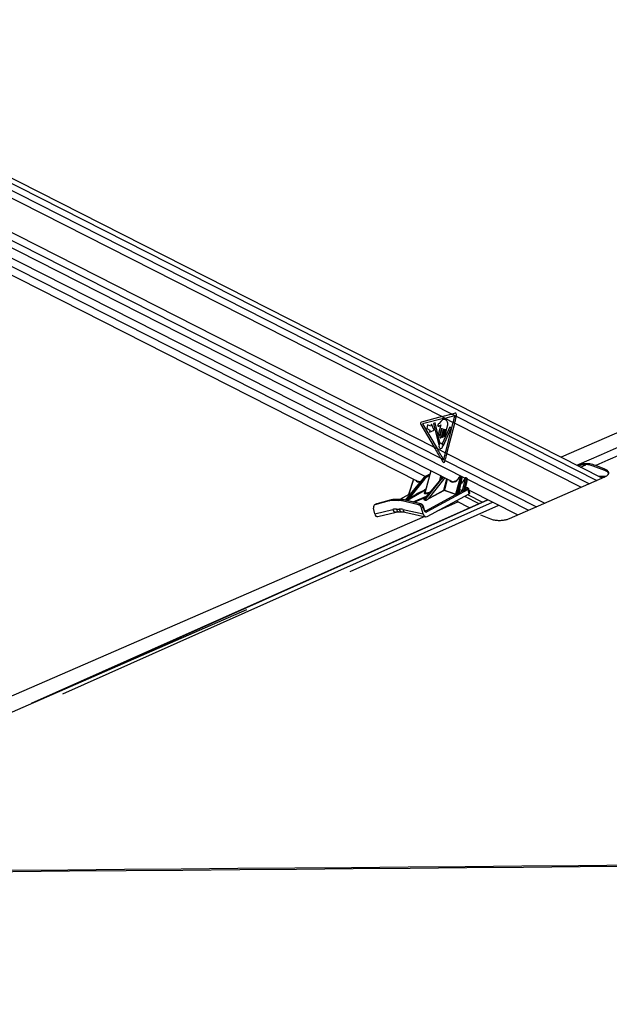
# Model space of a CAD drawing. Header units: millimetres. Extents: x 59675 to 443956, y 27057 to 412240.
# Tile 9 of 67: x 109441 to 131687, y 146581 to 183741. Entities that reach past the tile are written whole.
import ezdxf

# ---------------------------------------------------------------- set-up
doc = ezdxf.new("R2010")
doc.units = ezdxf.units.MM
doc.header["$LTSCALE"] = 50
doc.layers.add('COMPONENT_GEOMETRY', color=7, linetype='Continuous')
doc.styles.add('SLDTEXTSTYLE0', font='TXT', dxfattribs={"width": 0.75})
doc.dimstyles.new('SLDDIMSTYLE2', dxfattribs={"dimtxt": 2500, "dimasz": 165.1, "dimexe": 0, "dimexo": 0.0625, "dimgap": 625, "dimtad": 0, "dimtih": 1, "dimtoh": 1, "dimdec": 0, "dimrnd": 1e-09, "dimzin": 12, "dimdsep": 46, "dimtxsty": 'SLDTEXTSTYLE0', "dimsah": 1, "dimcen": 0.09, "dimadec": 0, "dimazin": 3, "dimtfac": 1, "dimtdec": 0, "dimtofl": 0, "dimtmove": 0, "dimatfit": 3, "dimfxl": 1, "dimfrac": 2, "dimtolj": 1, "dimtzin": 12, "dimarcsym": 0})

# ---------------------------------------------------------------- blocks, each defined once
blk = doc.blocks.new('_D_5')
at = {"layer": 'COMPONENT_GEOMETRY', "color": 7}
for p, q in [((239590, 151446), (257678, 151446)), ((257519, 151446), (257519, 99886)), ((252518, 99378), (251756, 99378)), ((251756, 99378), (251756, 95410)), ((262521, 99378), (263283, 99378)), ((263283, 99378), (263283, 95410)), ((251756, 95410), (252518, 95410)), ((263283, 95410), (262521, 95410)), ((257519, 40110), (257519, 91669)), ((98713, 40110), (257678, 40110))]:
    blk.add_line(p, q, dxfattribs=at)
for points in [[(257519, 151446), (257494, 151281), (257545, 151281)], [(257519, 40110), (257545, 40275), (257494, 40275)]]:
    blk.add_solid(points, dxfattribs=at)
at = {"layer": 'COMPONENT_GEOMETRY', "color": 7, "char_height": 2500, "attachment_point": 1, "style": 'SLDTEXTSTYLE0'}
for s, insert in [('7\'3.67"', (252518, 98632)), ('2227', (253825, 94892))]:
    blk.add_mtext(s, dxfattribs=dict(at, insert=insert))

msp = doc.modelspace()

# ---------------------------------------------------------------- linework, layer by layer
at = {"color": 7, "linetype": 'Continuous', "lineweight": 25}
for p, q in [((131417.06, 166439.4), (97339.58, 183740.9)), ((96325.1, 181248.53), (125777.06, 166295.46)), ((102979.32, 180130.67), (125377.08, 168759.09)), ((98962.31, 179264.74), (124481.16, 166308.55)), ((102822.68, 178913.28), (125081.73, 167612.13)), ((125377.08, 168759.09), (124601.44, 168557.19)), ((125377.08, 168759.09), (125484.52, 168704.54)), ((125869.14, 168890.06), (125756.2, 168859.57)), ((125756.2, 168859.57), (125913.96, 168779.47)), ((125913.96, 168779.47), (125920.04, 168809.63)), ((124576.36, 168458.05), (125081.73, 167612.13)), ((125484.52, 168704.54), (124636.15, 168483.71)), ((124636.15, 168483.71), (125189.56, 167557.38)), ((124832.87, 168456.15), (124797.25, 168315.82)), ((124954.7, 168394.29), (124832.87, 168456.15)), ((124974.41, 168471.91), (124954.7, 168394.29)), ((125077.35, 168252.82), (124974.41, 168471.91)), ((125121.35, 168527.53), (125058.63, 168496.66)), ((125058.63, 168496.66), (125247.4, 167729.61)), ((125297.72, 167779.99), (125121.35, 168527.53)), ((125330.5, 168449.73), (125246.36, 168117.86)), ((125334.49, 168576.57), (125265.83, 168500.32)), ((125663.84, 168371.76), (125388.09, 167761.2)), ((125484.52, 168704.54), (125800.18, 168544.28)), ((125494.16, 168048.88), (125587.45, 168416.42)), ((125508.54, 167395.43), (125800.18, 168544.28)), ((125562.55, 167368.01), (125854.19, 168516.85)), ((125721.52, 168319.67), (125663.84, 168371.76)), ((125800.18, 168544.28), (125854.19, 168516.85)), ((124797.25, 168315.82), (124919.08, 168253.97)), ((124919.08, 168253.97), (124899.38, 168176.35)), ((124899.38, 168176.35), (125077.35, 168252.82)), ((125370.37, 168321.39), (125292.55, 168014.85)), ((125303.32, 168088.95), (125363.25, 168325.01)), ((125349.5, 167985.93), (125427.32, 168292.48)), ((125434.44, 168288.86), (125368.13, 168027.62)), ((125417.96, 168002.32), (125489.39, 168283.7)), ((125430.14, 167674.51), (125721.52, 168319.67)), ((125496.51, 168280.08), (125444.25, 168074.22)), ((125081.73, 167612.13), (125189.56, 167557.38)), ((125189.56, 167557.38), (125508.54, 167395.43)), ((125508.54, 167395.43), (125562.55, 167368.01)), ((125329.06, 167186.6), (125403.34, 167055.13)), ((125329.06, 167186.6), (125488.99, 167105.4)), ((125479.33, 167073.85), (125488.99, 167105.4)), ((130534.98, 166896.16), (130525.12, 166892.25)), ((131518.29, 166724.39), (131083.57, 166895.82)), ((131517.93, 166778.28), (131175.03, 166913.54)), ((124956.19, 166712.23), (124740.55, 165922.54)), ((124922.01, 166587.06), (124768.22, 166510.1)), ((124778.82, 166512.52), (124798.13, 166512.52)), ((125289.2, 166355.68), (125328.53, 166523.18)), ((125384.65, 166458.74), (125356.71, 166508.88)), ((125900.52, 165828.35), (126066.39, 166477.51)), ((126060.72, 166488.72), (126045.17, 166488.72)), ((126077.14, 166504.46), (126061.58, 166504.46)), ((126117.53, 166487.73), (126091.11, 166501.14)), ((127915.07, 164911.62), (131519.87, 166484.26)), ((131542.9, 166498.5), (131300.68, 166498.5)), ((131518.29, 166724.39), (131517.93, 166778.28)), ((124648.14, 166412.2), (123986.03, 165612.78)), ((124663.42, 166418), (123996.09, 165612.28)), ((124064.02, 165635.58), (124684.69, 166418)), ((124296.13, 166402.5), (124116.19, 165819.51)), ((124713.7, 166400.21), (124153.15, 165693.58)), ((124684.69, 166418), (124663.42, 166418)), ((125346.09, 166418), (124697.45, 165635.58)), ((125338.46, 166415.11), (124704.16, 165649.99)), ((124727.59, 165612.28), (125367.37, 166418)), ((125425.34, 166382.46), (124853.86, 165662.76)), ((125367.37, 166418), (125346.09, 166418)), ((126100.68, 166469.07), (125935.08, 165820.94)), ((126009.48, 165865.81), (126127.64, 166455.38)), ((126022.97, 165894.31), (126134.27, 166449.65)), ((126127.64, 166455.38), (126100.68, 166469.07)), ((126150.18, 165968.3), (126266.25, 166422.56)), ((126300.54, 166414.11), (126187.4, 165971.32)), ((126246.12, 166005.72), (126325.43, 166401.48)), ((126260.58, 166433.77), (126253.58, 166433.77)), ((126258.78, 166030.05), (126332.07, 166395.74)), ((126277, 166449.51), (126269.99, 166449.51)), ((126315.33, 166433.82), (126290.97, 166446.19)), ((126325.43, 166401.48), (126300.54, 166414.11)), ((124117.76, 165819.59), (123779.43, 165636.82)), ((124153.15, 165693.58), (124348.6, 165799.23)), ((124361.94, 165788.26), (124166.49, 165682.62)), ((124758.63, 165209.17), (125892.86, 165821.86)), ((126356.59, 166006.36), (124799.66, 165165.33)), ((124811.67, 164992.55), (126400.79, 165850.96)), ((124853.86, 165662.76), (125447.24, 165983.3)), ((125457.5, 165972.34), (124864.12, 165651.8)), ((125892.86, 165821.86), (125457.5, 165972.34)), ((125464.14, 165979.21), (125899.5, 165828.73)), ((126031.55, 165896.79), (126148.86, 165960.15)), ((126270.66, 166025.94), (126315.57, 166050.21)), ((126327.95, 166079.29), (126271.18, 166091.9)), ((126342.17, 165819.3), (126900.22, 165535.97)), ((126400.79, 165850.96), (126356.59, 166006.36)), ((126425.08, 165882.52), (126382.09, 166033.66)), ((126397.18, 165980.62), (128231.13, 165049.5)), ((127098.51, 165624.55), (109879.3, 157932.8)), ((122899.66, 165465.7), (122833.07, 165432.4)), ((123387, 165583.99), (122845.58, 165437.16)), ((122912.17, 165470.47), (122845.58, 165437.16)), ((122917.27, 165472.41), (122902.69, 165465.95)), ((123453.67, 165617.31), (122912.17, 165470.47)), ((122912.17, 165470.47), (122917.27, 165472.41)), ((123458.77, 165619.26), (122917.27, 165472.41)), ((123387, 165583.99), (123453.67, 165617.31)), ((123453.67, 165617.31), (123458.77, 165619.26)), ((123581.82, 165633.97), (123515.15, 165600.64)), ((123735.22, 165600.64), (123515.15, 165600.64)), ((123801.88, 165633.97), (123581.82, 165633.97)), ((123813.67, 165636.82), (123593.6, 165636.82)), ((123735.22, 165600.64), (123801.88, 165633.97)), ((123938.35, 165617.31), (123871.68, 165583.99)), ((124486.5, 165437.16), (123871.68, 165583.99)), ((124553.25, 165470.47), (123938.35, 165617.31)), ((124569.83, 165472.78), (123954.93, 165619.64)), ((124062.85, 165633.5), (123994.92, 165610.21)), ((123996.09, 165612.28), (124064.02, 165635.58)), ((124486.5, 165437.16), (124553.25, 165470.47)), ((124723.35, 165610.21), (124693.22, 165633.5)), ((124697.45, 165635.58), (124727.59, 165612.28)), ((125990.1, 165542.45), (125170.06, 165186.15)), ((125907.39, 165584.44), (126422.85, 165322.74)), ((122839.66, 165086.09), (122792.57, 165304.73)), ((122839.66, 165086.09), (123513.37, 165254.43)), ((122954.17, 164985.09), (123649.73, 165158.89)), ((123653.24, 165271.24), (123761.77, 165271.24)), ((123753.24, 165171.23), (123861.77, 165171.23)), ((123910.04, 165254.43), (124667.89, 165086.09)), ((123977.52, 165157.99), (124757.33, 164984.77)), ((124672.42, 165338.02), (124605.7, 165304.73)), ((124667.89, 165086.09), (124605.7, 165304.73)), ((124703.8, 165227.69), (124672.42, 165338.02)), ((124717.16, 165239.22), (124685.77, 165349.55)), ((126830.69, 165049.88), (127208.03, 164899.51))]:
    msp.add_line(p, q, dxfattribs=at)
at = {"color": 8, "linetype": 'Continuous', "lineweight": 25}
for p, q in [((97350.25, 183545.94), (131216.26, 166351.8)), ((97350.25, 183281.57), (125756.2, 168859.57)), ((96814.26, 181386.7), (126249.42, 166442.16)), ((97018.5, 181560.17), (125329.06, 167186.6)), ((99059.1, 179543.62), (124750.43, 166499.86)), ((125913.96, 168779.47), (130936.2, 166229.63)), ((125854.19, 168516.85), (130625.85, 166094.23)), ((125562.55, 167368.01), (129251.97, 165494.86)), ((125488.99, 167105.4), (128934.21, 165356.23)), ((130595.7, 166856.42), (130801.35, 166944.39)), ((124921.1, 166583.73), (124778.82, 166512.52)), ((124798.13, 166512.52), (124918.02, 166572.45)), ((124907.22, 166532.9), (124821.42, 166490.01)), ((125370.82, 166445.39), (125328.21, 166521.84)), ((124302.08, 166399.48), (124125.8, 165828.35)), ((125447.24, 165983.3), (125556.01, 166407.69)), ((125571.89, 166399.63), (125464.14, 165979.21)), ((126332.29, 166400.08), (128640.59, 165228.14)), ((124123.47, 165821.86), (123780.91, 165636.82)), ((124040.76, 165599.13), (124361.94, 165788.26)), ((124760.12, 165994.22), (124075.2, 165590.91)), ((124170.46, 165835.45), (124123.47, 165821.86)), ((124127.04, 165828.73), (124176.81, 165843.13)), ((124289.07, 165539.83), (124794.94, 165759.49)), ((126023.98, 165899.36), (126029.55, 165897.54)), ((126143.54, 165961.43), (126043.37, 165996.05)), ((126045.08, 166004.62), (126150.18, 165968.3)), ((126220.41, 165753.53), (126766.53, 165476.26)), ((126258.98, 166031.06), (126264.54, 166029.25)), ((126310.82, 166076.48), (126269.91, 166085.56)), ((110686.24, 158283.95), (127108.26, 165619.6)), ((111071.86, 158295.53), (127276.62, 165534.12)), ((121913.95, 162910.63), (127515.52, 165412.83)), ((124749.22, 165704.34), (124341.52, 165527.31)), ((124728.72, 165215.82), (124758.63, 165209.17))]:
    msp.add_line(p, q, dxfattribs=at)
at = {"color": 7, "linetype": 'Continuous', "lineweight": 25, "flags": 128}
for points in [[(152280.7, 176965.79), (145690.78, 174102.45), (129866.37, 167226.7)], [(125800.18, 168544.28), (125808.32, 168576.75), (125816.24, 168609.22), (125823.96, 168641.69), (125831.46, 168674.14), (125838.75, 168706.6), (125845.83, 168739.04), (125852.69, 168771.45), (125859.34, 168803.86)], [(125854.19, 168516.85), (125862.42, 168549.71), (125870.44, 168582.56), (125878.24, 168615.4), (125885.82, 168648.25), (125893.18, 168681.07), (125900.33, 168713.89), (125907.26, 168746.69), (125913.96, 168779.47)], [(125246.36, 168117.86), (125244.62, 168101.35), (125247.47, 168085.15), (125254.5, 168071.73), (125264.62, 168063.13), (125276.29, 168060.66), (125287.75, 168064.7), (125297.24, 168074.63), (125303.32, 168088.95)], [(125292.55, 168014.85), (125290.8, 167998.33), (125293.66, 167982.13), (125300.68, 167968.72), (125310.8, 167960.12), (125322.48, 167957.65), (125333.93, 167961.69), (125343.42, 167971.62), (125349.5, 167985.93)], [(125363.25, 168325.01), (125364.01, 168326.8), (125365.19, 168328.04), (125366.62, 168328.54), (125368.08, 168328.23), (125369.35, 168327.16), (125370.23, 168325.48), (125370.58, 168323.46), (125370.37, 168321.39)], [(125368.13, 168027.62), (125366.6, 168013.18), (125369.1, 167999), (125375.24, 167987.26), (125384.1, 167979.73), (125394.32, 167977.57), (125404.34, 167981.11), (125412.64, 167989.8), (125417.96, 168002.32)], [(125427.32, 168292.48), (125428.08, 168294.27), (125429.27, 168295.5), (125430.7, 168296.01), (125432.16, 168295.7), (125433.42, 168294.63), (125434.3, 168292.95), (125434.66, 168290.93), (125434.44, 168288.86)], [(125444.25, 168074.22), (125442.72, 168059.75), (125445.23, 168045.56), (125451.38, 168033.8), (125460.25, 168026.26), (125470.48, 168024.1), (125480.52, 168027.64), (125488.83, 168036.34), (125494.16, 168048.88)], [(125489.39, 168283.7), (125490.15, 168285.49), (125491.34, 168286.73), (125492.77, 168287.23), (125494.23, 168286.92), (125495.49, 168285.85), (125496.37, 168284.17), (125496.73, 168282.14), (125496.51, 168280.08)], [(125247.4, 167729.61), (125248.29, 167727.14), (125249.63, 167725.11), (125251.3, 167723.66), (125253.18, 167722.9), (125255.14, 167722.9), (125257.04, 167723.65), (125258.71, 167725.09), (125260.05, 167727.12)], [(125306.94, 167560.27), (125334.79, 167554.38), (125362.11, 167564.02), (125384.74, 167587.71), (125399.24, 167621.84), (125403.41, 167661.23), (125396.59, 167699.86), (125379.84, 167731.88), (125355.71, 167752.39), (125327.86, 167758.27), (125300.53, 167748.63), (125277.9, 167724.95), (125263.4, 167690.81), (125259.24, 167651.43), (125266.05, 167612.79), (125282.8, 167580.78), (125306.94, 167560.27)], [(125417.04, 167678.17), (125417.73, 167675.31), (125418.98, 167672.86), (125420.69, 167671.05), (125422.71, 167670.02), (125424.84, 167669.88), (125426.92, 167670.65), (125428.73, 167672.24), (125430.14, 167674.51)], [(125435.46, 167134.38), (125445.33, 167166.97), (125454.99, 167199.57), (125464.44, 167232.19), (125473.68, 167264.83), (125482.71, 167297.47), (125491.53, 167330.12), (125500.14, 167362.78), (125508.54, 167395.43)], [(125488.99, 167105.4), (125498.93, 167138.18), (125508.66, 167170.98), (125518.17, 167203.8), (125527.47, 167236.62), (125536.56, 167269.46), (125545.44, 167302.31), (125554.1, 167335.16), (125562.55, 167368.01)], [(123581.82, 165633.97), (123588.55, 165636.31), (123593.6, 165636.82)], [(123871.68, 165583.99), (123854.33, 165587.88), (123837.05, 165591.26), (123819.83, 165594.13), (123802.7, 165596.47), (123785.67, 165598.29), (123768.74, 165599.6), (123751.91, 165600.38), (123735.22, 165600.64)], [(123938.35, 165617.31), (123921, 165621.21), (123903.72, 165624.59), (123886.5, 165627.45), (123869.37, 165629.79), (123852.34, 165631.62), (123835.41, 165632.92), (123818.58, 165633.7), (123801.88, 165633.97)], [(124723.77, 164992.23), (108631.6, 158000.14), (97033.32, 152960.65)], [(117997.24, 161469.17), (102000.96, 154490.47), (97034.22, 152323.66)], [(96815.35, 151534.85), (98401.72, 151548.4), (100543.34, 151566.71), (102684.97, 151585.02), (104826.6, 151603.35), (106968.22, 151621.68), (109109.85, 151640.02), (111251.48, 151658.37), (113393.1, 151676.73), (115534.73, 151695.11), (117676.36, 151713.49), (119817.98, 151731.89), (121959.61, 151750.3), (124101.23, 151768.72), (126242.86, 151787.15), (128384.49, 151805.6), (130526.11, 151824.06), (132667.74, 151842.53)], [(96891.42, 151489.52), (98468.53, 151503), (100610.16, 151521.31), (102751.79, 151539.63), (104893.41, 151557.96), (107035.04, 151576.3), (109176.67, 151594.65), (111318.29, 151613.01), (113459.92, 151631.37), (115601.55, 151649.75), (117743.17, 151668.14), (119884.8, 151686.54), (122026.42, 151704.96), (124168.05, 151723.38), (126309.68, 151741.82), (128451.3, 151760.27), (130592.93, 151778.73), (132734.55, 151797.21)]]:
    msp.add_lwpolyline(points, dxfattribs=at)
at = {"color": 8, "linetype": 'Continuous', "lineweight": 25, "flags": 128}
for points in [[(124768.22, 166510.1), (124772.33, 166511.66), (124778.82, 166512.52)], [(126134.27, 166449.65), (126134.29, 166449.76), (126133.96, 166451.02), (126132.71, 166452.41), (126130.57, 166453.88), (126127.64, 166455.38)], [(126235.34, 166424.11), (126235.76, 166424.52), (126237.08, 166424.73), (126239.22, 166424.56), (126242.1, 166424.01)], [(126332.07, 166395.74), (126332.09, 166395.85), (126331.76, 166397.11), (126330.51, 166398.5), (126328.37, 166399.98), (126325.43, 166401.48)], [(126264.54, 166029.25), (126261.88, 166028.56), (126260.28, 166028.59)], [(123801.88, 165633.97), (123808.61, 165636.31), (123813.68, 165636.82)], [(124672.42, 165338.02), (124678.26, 165341.23), (124682.55, 165344.23), (124685.11, 165346.92), (124685.84, 165349.18), (124685.77, 165349.55)], [(124703.8, 165227.69), (124709.65, 165230.9), (124713.93, 165233.91), (124716.49, 165236.59), (124717.23, 165238.85), (124717.16, 165239.22)]]:
    msp.add_lwpolyline(points, dxfattribs=at)
at = {"color": 7, "linetype": 'Continuous', "lineweight": 25}
for centre, radius, start, end in [((124633.67, 168496.29), 68.9, 117.885235, 213.715389), ((125353.8, 167683.02), 103.6, 125.257121, 154.808661), ((125286.27, 167776.69), 11.91, 310.379042, 16.07114), ((125400.12, 167755.79), 13.18, 155.794653, 215.29578), ((125275.69, 167662.75), 142.19, 6.229167, 36.927405), ((124793.39, 166484.31), 28.61, 11.502326, 80.448384), ((126023.53, 166461.9), 21.66, 59.723492, 76.144237), ((126066.47, 166403.95), 73.56, 62.284405, 90.063152), ((124681.01, 166379.45), 38.73, 32.426614, 84.551963), ((125345.16, 166408.96), 9.09, 84.09397, 137.409028), ((125359.94, 166340.85), 77.51, 32.469525, 84.504104), ((126266.35, 166349.11), 73.45, 62.252778, 90.076), ((124117.43, 165828.24), 8.37, 306.785874, 0.739212), ((124118.29, 165828.92), 8.75, 306.296677, 358.773417), ((124361.82, 165801.7), 13.44, 190.588344, 270.523852), ((125462.44, 165987.24), 15.7, 194.517999, 251.640054), ((125464.14, 166016.13), 36.92, 242.759662, 269.991095), ((125451.7, 165984.58), 13.55, 295.341877, 336.639097), ((125887.06, 165834.11), 13.55, 295.329798, 336.601206), ((125887.95, 165834.16), 13.85, 294.264558, 335.176349), ((125952.61, 165826.55), 18.4, 197.744595, 221.674394), ((126026.92, 165871.31), 18.29, 197.508076, 224.251549), ((126028.32, 165904.7), 8.55, 247.54811, 292.2417), ((126137.74, 165973.67), 13.55, 295.341469, 336.639221), ((126141.07, 165970.63), 13.05, 306.637475, 344.007277), ((126204.6, 165976.6), 17.99, 197.058363, 229.800786), ((126263.23, 166010.93), 17.88, 196.947314, 231.514832), ((126267.73, 166036.23), 10.69, 228.297755, 285.87233), ((126295.82, 165990.62), 62.78, 14.520139, 71.661221), ((123513.51, 165111.88), 488.76, 89.807777, 105.000994), ((123580.18, 165145.23), 488.74, 89.807693, 105.001318), ((123992.33, 165613.04), 3.84, 312.55731, 348.638142), ((124060.26, 165636.32), 3.83, 312.548377, 348.735474), ((124166.37, 165696.06), 13.45, 190.625451, 270.517429), ((124689.66, 165646.12), 13.11, 285.725768, 306.448627), ((124719.78, 165622.86), 13.14, 285.732996, 306.418895), ((124869.05, 165666.7), 15.69, 194.522994, 251.666138), ((124738.91, 165149.6), 62.75, 14.511735, 71.677397)]:
    msp.add_arc(centre, radius, start, end, dxfattribs=at)
at = {"color": 8, "linetype": 'Continuous', "lineweight": 25}
for centre, radius, start, end in [((126063.2, 166486.33), 18.19, 95.104175, 172.463232), ((126078.76, 166486.34), 18.19, 95.079821, 172.465547), ((124661.41, 166400.28), 17.83, 83.52714, 138.053775), ((126272.44, 166430.52), 19.14, 97.334937, 170.232469), ((126279.4, 166430.54), 19.1, 96.841316, 170.272431), ((126026.35, 165904.14), 7.34, 251.86173, 295.850461), ((126323.09, 166055.31), 24.47, 78.563742, 120.099301), ((123949.77, 165596.18), 24.02, 77.596282, 118.372406), ((124564.66, 165449.37), 23.98, 77.588152, 118.393183), ((123635.09, 165282.98), 125.03, 193.199912, 276.442971), ((123769.28, 165287.27), 117.14, 187.864464, 262.131699), ((123878, 165287.37), 117.35, 187.898705, 261.763252), ((124011.27, 165253.43), 101.23, 179.429601, 250.525546)]:
    msp.add_arc(centre, radius, start, end, dxfattribs=at)
at = {"color": 7, "linetype": 'Continuous', "lineweight": 25}
for centre, major_axis, ratio, start_param, end_param in [((122548.65, 168759.09), (6213.25, 1296.16), 0.10113581, 5.16380508, 5.23361825), ((122656.09, 168704.54), (6213.25, 1296.16), 0.10113581, 5.16380508, 5.23281139), ((125879.53, 168830.2), (-5.38, 60.75), 0.68756481, 4.30687684, 6.40437463), ((122253.3, 167612.13), (-4185.26, 5945.37), 0.32638962, 4.41673259, 4.48654576), ((122361.13, 167557.38), (-4185.26, 5945.37), 0.32638962, 4.41714839, 4.48654576), ((125438.82, 167094.41), (5.91, 60.72), 0.72055242, 2.3422832, 4.43768529), ((124881.99, 166041.1), (26.54, 499.66), 0.69563797, 0.37667048, 0.75391433), ((124931.09, 166041.1), (-29.33, 499.56), 0.71599988, 0.2977293, 0.67497315), ((124948.49, 166042.16), (-29.36, 474.53), 0.71639887, 0.29543603, 0.67267987), ((125564.34, 166041.1), (27.71, 499.63), 0.69591123, 0.53054961, 0.75555398), ((125855.94, 166564.75), (147.37, 261.49), 0.65647112, 4.69068582, 4.76017452), ((126041.89, 166477.1), (6.14, 10.9), 0.65647112, 0.35434842, 1.61858187), ((126057.44, 166477.1), (6.14, 10.9), 0.65647112, 5.10164399, 6.63753373), ((124602.25, 166555.49), (136.02, 239.2), 0.65558153, 3.17258291, 3.2145999), ((125872.36, 166555.49), (136.02, 239.2), 0.65558153, 3.17258291, 3.60003659), ((126250.3, 166422.15), (6.14, 10.9), 0.65647112, 0.35434842, 1.7644541), ((126257.3, 166422.15), (6.14, 10.9), 0.65647112, 5.10164399, 6.63753373), ((124104.58, 165755.63), (32.38, 65.71), 0.44316064, 0.3895262, 0.41555581), ((124112.79, 165751), (30.43, 77.43), 0.50402933, 0.37007975, 0.39610936), ((125861.69, 165755.63), (32.38, 65.71), 0.44316064, 0.01443074, 0.04046035), ((125869.9, 165751), (30.43, 77.43), 0.50402933, 6.2781696, 6.3041992), ((127386.81, 166583.9), (1771.41, 979.43), 0.02928288, 2.44517986, 2.51501371), ((127395.75, 166584.31), (1780.22, 979.61), 0.02334686, 2.44657356, 2.51640741), ((125998.52, 165880.18), (39.56, 10.21), 0.41011792, 0.48568267, 0.57088028), ((126176.44, 165979.9), (40.66, 11.83), 0.40553768, 3.66190426, 3.85590498), ((126174.87, 165991.4), (27.28, 20.85), 0.48713477, 3.34387648, 3.5378772), ((127386.81, 166583.9), (1771.41, 979.43), 0.02928288, 2.25413695, 2.29828602), ((127395.75, 166584.31), (1780.22, 979.61), 0.02334686, 2.25553065, 2.29967972), ((126233.52, 166011.89), (39.56, 10.21), 0.41011792, 0.26134509, 0.57088028), ((126277.83, 166058.62), (50.1, 6.31), 0.37310713, 5.51718944, 7.08914174), ((126325.31, 165867.79), (100.21, 12.62), 0.37310713, 5.51718944, 6.34022188), ((122900.15, 165298.23), (-67.06, 134.17), 0.66669107, 6.14974225, 7.48631403), ((122966.74, 165331.53), (-67.07, 134.17), 0.6669834, 6.14969522, 6.2832797), ((124133.03, 165671.73), (79.03, 39.89), 0.06586208, 3.58719751, 5.11610521), ((124128.39, 165683.23), (69.91, 48.98), 0.07058168, 3.49570187, 5.02460957), ((124501.37, 165298.23), (-67.06, 134.17), 0.66669086, 4.43672692, 5.7732987), ((124568.13, 165331.53), (-67.03, 134.19), 0.66643297, 4.43690022, 5.773472), ((124841.87, 165675.79), (120.77, 62.95), 0.23213265, 3.24826179, 4.77586558), ((124840.3, 165687.29), (113.18, 74.39), 0.20631425, 3.1690083, 4.69661209), ((122939.55, 165136.05), (5.8, 153.11), 0.68239217, 1.92890269, 3.33730702), ((123924.22, 164186.98), (-522.29, 1025.88), 0.6720425, 5.95352626, 6.12984109), ((124032.75, 164186.98), (-522.29, 1025.88), 0.6720425, 5.77721144, 5.95352626), ((124768.03, 165136.05), (-12.43, 152.91), 0.70339277, 1.8459252, 3.44147133), ((124770.56, 165260.99), (-8.29, 101.94), 0.70339277, 1.8459252, 3.44147133)]:
    msp.add_ellipse(centre, major_axis=major_axis, ratio=ratio, start_param=start_param, end_param=end_param, dxfattribs=at)
at = {"color": 8, "linetype": 'Continuous', "lineweight": 25}
for centre, major_axis, ratio, start_param, end_param in [((126073.86, 166467.84), (17.47, 33.19), 0.66265734, 5.08286718, 6.28235013), ((126100.83, 166454.15), (16.48, 33.69), 0.66821788, 5.06320441, 6.27324755), ((124585.83, 166564.75), (147.37, 261.49), 0.65647112, 2.76590618, 3.68071658), ((125613.45, 166041.1), (-28.15, 499.59), 0.71645881, 0.4795046, 0.67663328), ((125648.18, 166043.25), (-28.23, 449.54), 0.71735562, 0.43359249, 0.67196343), ((125855.94, 166564.75), (147.37, 261.49), 0.65647112, 2.76590618, 4.69068582), ((126045.28, 166468.62), (147.37, 261.49), 0.65647112, 4.05282913, 4.90604675), ((126273.72, 166412.89), (17.47, 33.19), 0.66265734, 5.08286718, 6.28235013), ((126298.63, 166400.24), (16.48, 33.69), 0.66821788, 5.06320441, 6.27324755), ((124801.93, 165482.64), (2411.3, 1250.27), 0.18111179, 1.4919159, 1.66545329), ((124810.63, 165483.17), (2401.78, 1248.47), 0.17725986, 1.49958103, 1.66603142), ((124997.8, 165969.22), (294.27, 92.91), 0.22406624, 2.54711834, 4.2516023), ((126284.11, 166012.62), (98.13, 20.46), 0.29036857, 5.48097734, 6.31098552), ((124765.77, 165671.73), (73.88, 36.66), 0.22412862, 2.21111834, 3.25001762), ((124764.2, 165683.23), (66.63, 47.83), 0.1752749, 2.55165941, 3.12738399), ((124735.82, 165258.84), (-19.9, 51.02), 0.68022296, 2.67677893, 3.22771528)]:
    msp.add_ellipse(centre, major_axis=major_axis, ratio=ratio, start_param=start_param, end_param=end_param, dxfattribs=at)
for points, knots in [([(130464.21, 166923.18), (135390.38, 169074.51), (142903.68, 172355.67), (150439.92, 175654.19), (153034.94, 176790)], [0, 0, 0, 0, 0.655660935, 1, 1, 1, 1]), ([(125393.77, 166490.06), (125392.14, 166487.78), (125388.05, 166482.03), (125380.65, 166477.98), (125375.38, 166478.31), (125373.69, 166478.41)], [0, 0, 0, 0, 0.30952047, 0.77819037, 1, 1, 1, 1]), ([(131391.3, 166452.49), (131399.85, 166455.98), (131437.38, 166471.27), (131476.51, 166475.37), (131506.72, 166478.52)], [0, 0, 0, 0, 0.22802303, 1, 1, 1, 1]), ([(124116.37, 165819.46), (124116.39, 165819.72), (124116.52, 165821.02), (124119.23, 165824.26), (124122.78, 165826.84), (124125.42, 165828.16), (124125.8, 165828.35)], [0, 0, 0, 0, 0.09629998, 0.46830192, 0.92271214, 1, 1, 1, 1]), ([(124122.44, 165821.54), (124121.98, 165821.38), (124120.14, 165820.77), (124118.86, 165819.96), (124117.89, 165819.35)], [0, 0, 0, 0, 0.24807037, 1, 1, 1, 1]), ([(124743.07, 165921.62), (124741.16, 165917.14), (124735.92, 165904.78), (124747.74, 165891.73), (124769.91, 165885.41), (124797.6, 165884.23), (124831.27, 165887.35), (124876.98, 165896.65), (124907.3, 165906.91), (124921, 165911.55)], [0, 0, 0, 0, 0.11568125, 0.31839665, 0.48519754, 0.54795877, 0.70489659, 0.86661584, 1, 1, 1, 1]), ([(126009.48, 165865.81), (126012.15, 165869.29), (126018.9, 165878.1), (126021.16, 165888.44), (126022.52, 165894.68)], [0, 0, 0, 0, 0.395673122, 1, 1, 1, 1]), ([(126246.12, 166005.72), (126248.82, 166009), (126255.11, 166016.62), (126257.27, 166025.28), (126258.5, 166030.22)], [0, 0, 0, 0, 0.42979271, 1, 1, 1, 1])]:
    msp.add_open_spline(points, degree=3, knots=knots, dxfattribs=at)
at = {"color": 7, "linetype": 'Continuous', "lineweight": 25}
for points, knots in [([(153648.18, 176786.07), (151078.28, 175651.3), (143604.23, 172351.07), (136099.38, 169067.84), (131175.03, 166913.54)], [0, 0, 0, 0, 0.34384423, 1, 1, 1, 1]), ([(125265.83, 168500.32), (125253.69, 168489.37), (125238.51, 168475.68), (125219.44, 168460.12), (125212.67, 168447.13), (125210.15, 168433.97), (125211.26, 168423.46), (125215.26, 168412.56), (125225.67, 168402.34), (125235.65, 168401.59), (125240.67, 168401.21)], [0, 0, 0, 0, 0.36952138, 0.46221696, 0.55782466, 0.6536903, 0.70016825, 0.74699268, 0.87283412, 1, 1, 1, 1]), ([(125240.67, 168401.21), (125251.72, 168402.24), (125271.94, 168404.12), (125289.64, 168417.88), (125297.66, 168424.12)], [0, 0, 0, 0, 0.54683197, 1, 1, 1, 1]), ([(125297.66, 168424.12), (125302.18, 168429.16), (125310.89, 168438.87), (125320.69, 168446.2), (125325.4, 168449.72)], [0, 0, 0, 0, 0.51910167, 1, 1, 1, 1]), ([(125325.4, 168449.72), (125326.27, 168449.98), (125327.94, 168450.46), (125329.68, 168450.06), (125330.48, 168449.74), (125330.5, 168449.73)], [0, 0, 0, 0, 0.51415693, 0.98511539, 1, 1, 1, 1]), ([(125587.45, 168416.42), (125592.2, 168439.75), (125601.29, 168484.44), (125588.16, 168554.17), (125555.52, 168606.13), (125511.91, 168638.32), (125464.83, 168655.13), (125415.33, 168651.99), (125371.89, 168619.53), (125346.96, 168590.89), (125334.49, 168576.57)], [0, 0, 0, 0, 0.13106328, 0.2510223, 0.37692085, 0.50135726, 0.62715989, 0.75065054, 0.87536276, 1, 1, 1, 1]), ([(131175.03, 166913.54), (131101.19, 166937.41), (130951.37, 166985.85), (130750.37, 166988.22), (130588.04, 166963.6), (130505.02, 166934.75), (130467.26, 166921.63)], [0, 0, 0, 0, 0.31581671, 0.64079196, 0.83663363, 1, 1, 1, 1]), ([(131083.57, 166895.82), (131028.22, 166913.49), (130915.91, 166949.35), (130729.16, 166955.16), (130603.66, 166917.03), (130534.98, 166896.16)], [0, 0, 0, 0, 0.30558805, 0.62003973, 1, 1, 1, 1]), ([(124768.22, 166510.1), (124757.2, 166504.07), (124725.79, 166486.89), (124685.13, 166454.07), (124658.29, 166423.69), (124648.14, 166412.2)], [0, 0, 0, 0, 0.25146966, 0.7168187, 1, 1, 1, 1]), ([(125364.95, 166505.84), (125364.39, 166505.47), (125362.29, 166504.09), (125361.38, 166501.82), (125360.71, 166500.16)], [0, 0, 0, 0, 0.26846361, 1, 1, 1, 1]), ([(126028.72, 166482.93), (126023.22, 166473.01), (126007.11, 166443.9), (125974.04, 166399.83), (125929.23, 166355.98), (125881.54, 166324.41), (125841.35, 166306.87), (125819.76, 166305.11), (125812.68, 166304.53)], [0, 0, 0, 0, 0.10379009, 0.30439083, 0.5048049, 0.70434039, 0.9030778, 1, 1, 1, 1]), ([(126061.58, 166504.46), (126057.54, 166504.01), (126049.85, 166503.15), (126039.48, 166496.91), (126032.64, 166489.79), (126029.62, 166484.52), (126028.72, 166482.93)], [0, 0, 0, 0, 0.2961234, 0.56368295, 0.86875091, 1, 1, 1, 1]), ([(126091.41, 166500.69), (126090.95, 166501.03), (126087.42, 166503.63), (126082.12, 166504.35), (126077.73, 166504.44), (126077.14, 166504.46)], [0, 0, 0, 0, 0.11400128, 0.87995607, 1, 1, 1, 1]), ([(126134.27, 166449.65), (126134.74, 166453.65), (126135.68, 166461.83), (126132.18, 166473.47), (126125.93, 166482.67), (126120.06, 166485.89), (126117.6, 166487.24)], [0, 0, 0, 0, 0.268288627, 0.54876215, 0.811008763, 1, 1, 1, 1]), ([(131519.87, 166484.26), (131557.07, 166504.14), (131631.4, 166543.86), (131673.41, 166617), (131660.14, 166678.66), (131616.16, 166725.01), (131572.03, 166754.92), (131534.36, 166771.18), (131517.93, 166778.28)], [0, 0, 0, 0, 0.22212408, 0.44386837, 0.67511599, 0.79223505, 0.90931709, 1, 1, 1, 1]), ([(131654.73, 166601.87), (131653.76, 166613.33), (131651.71, 166637.4), (131615.69, 166671.06), (131572.54, 166701.03), (131534.77, 166717.29), (131518.29, 166724.39)], [0, 0, 0, 0, 0.24661612, 0.51821271, 0.78971367, 1, 1, 1, 1]), ([(124563.56, 166307.85), (124550.67, 166305.21), (124522.53, 166299.44), (124493.85, 166302.41), (124480.45, 166310.39), (124477.88, 166311.92)], [0, 0, 0, 0, 0.40588229, 0.88636222, 1, 1, 1, 1]), ([(126235.35, 166424.14), (126230.87, 166413.83), (126217.73, 166383.56), (126188.73, 166335.65), (126147.24, 166286.9), (126114.03, 166255.86), (126095.58, 166245.65), (126093.11, 166244.28)], [0, 0, 0, 0, 0.14090079, 0.41348256, 0.68619511, 0.95795251, 1, 1, 1, 1]), ([(126269.99, 166449.51), (126265.53, 166448.96), (126257.4, 166447.96), (126246.82, 166441.07), (126239.51, 166432.98), (126236.51, 166426.61), (126235.35, 166424.14)], [0, 0, 0, 0, 0.29695549, 0.54079966, 0.82228434, 1, 1, 1, 1]), ([(126291.27, 166445.73), (126290.81, 166446.07), (126287.28, 166448.69), (126281.98, 166449.4), (126277.59, 166449.49), (126277, 166449.51)], [0, 0, 0, 0, 0.11419302, 0.87998205, 1, 1, 1, 1]), ([(126332.07, 166395.74), (126332.54, 166399.75), (126333.48, 166407.93), (126329.98, 166419.57), (126323.73, 166428.76), (126317.86, 166431.98), (126315.4, 166433.33)], [0, 0, 0, 0, 0.26841803, 0.54876593, 0.81101122, 1, 1, 1, 1]), ([(124740.03, 165922.5), (124739.18, 165919.68), (124738.08, 165916.04), (124738.87, 165917.19), (124739.05, 165917.45)], [0, 0, 0, 0, 0.77507735, 1, 1, 1, 1]), ([(125938.86, 165814.31), (125936.8, 165813.26), (125933, 165811.3), (125926.2, 165810.47), (125918.84, 165811.51), (125910.73, 165814.21), (125904.82, 165816.68), (125898.78, 165819.25), (125896.03, 165820.48), (125893.64, 165821.54)], [0, 0, 0, 0, 0.16774717, 0.30943028, 0.44212369, 0.59738764, 0.76925808, 0.80021915, 1, 1, 1, 1]), ([(125900.52, 165828.35), (125902.47, 165827.08), (125906.34, 165824.55), (125913.33, 165820.16), (125919.69, 165817.05), (125923.6, 165816.24), (125926.74, 165816.25), (125928.6, 165816.65), (125931.92, 165818.16), (125933.58, 165819.62), (125935.08, 165820.94)], [0, 0, 0, 0, 0.215839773, 0.428942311, 0.580243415, 0.686197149, 0.701095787, 0.813411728, 0.831967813, 1, 1, 1, 1]), ([(126031.55, 165896.79), (126032.07, 165896.46), (126033.94, 165895.25), (126035.2, 165891.4), (126033.77, 165881.86), (126027.1, 165868.99), (126017.4, 165861.37), (126013.82, 165858.55)], [0, 0, 0, 0, 0.04436205, 0.16149509, 0.32244321, 0.74945333, 1, 1, 1, 1]), ([(126023.43, 165898.18), (126023.38, 165898.29), (126023.16, 165898.7), (126023.58, 165896.69), (126023.02, 165894.87), (126022.92, 165894.54)], [0, 0, 0, 0, 0.227978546, 0.861558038, 1, 1, 1, 1]), ([(126192.99, 165962.86), (126190.85, 165961.75), (126186.48, 165959.49), (126178.16, 165957.57), (126168.27, 165957.42), (126157.71, 165958.81), (126151.75, 165959.71), (126148.86, 165960.15)], [0, 0, 0, 0, 0.18964756, 0.38795065, 0.59755379, 0.80438983, 1, 1, 1, 1]), ([(126153.62, 165967.03), (126155.89, 165966.52), (126160, 165965.61), (126165.42, 165964.64), (126170.13, 165964.23), (126173.3, 165964.32), (126178.02, 165965.24), (126182.72, 165967.21), (126185.83, 165969.95), (126187.4, 165971.32)], [0, 0, 0, 0, 0.20400569, 0.36833414, 0.40893441, 0.56253547, 0.60855622, 0.80266648, 1, 1, 1, 1]), ([(126270.66, 166025.94), (126270.92, 166025.48), (126272.02, 166023.48), (126270.72, 166016.44), (126264.54, 166005.97), (126255.74, 165999.58), (126252.1, 165996.94)], [0, 0, 0, 0, 0.06280851, 0.26764224, 0.69660487, 1, 1, 1, 1]), ([(126260.65, 166028.3), (126260.58, 166028.34), (126259.51, 166028.95), (126258.67, 166031.72), (126259.1, 166031.28), (126258.8, 166030.28), (126258.75, 166030.12)], [0, 0, 0, 0, 0.032314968, 0.486893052, 0.922161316, 1, 1, 1, 1]), ([(126260.58, 166028.23), (126260.64, 166028.2), (126260.75, 166028.15), (126260.68, 166028.2), (126260.66, 166028.22)], [0, 0, 0, 0, 0.561542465, 1, 1, 1, 1]), ([(126381.53, 166034.64), (126379.1, 166040.74), (126374.29, 166052.76), (126360.09, 166066.13), (126344.58, 166074.85), (126333.22, 166077.88), (126327.95, 166079.29)], [0, 0, 0, 0, 0.25682249, 0.50637355, 0.77091894, 1, 1, 1, 1]), ([(123954.93, 165619.64), (123937.82, 165623.37), (123890.21, 165633.76), (123843.55, 165635.62), (123813.67, 165636.82)], [0, 0, 0, 0, 0.35938548, 1, 1, 1, 1]), ([(123986.43, 165613.34), (123986.41, 165613.31), (123986.15, 165612.82), (123985.94, 165612.69), (123986.02, 165612.76), (123986.04, 165612.78)], [0, 0, 0, 0, 0.05091973, 0.72564111, 1, 1, 1, 1]), ([(124685.77, 165349.55), (124682.93, 165358.15), (124674.97, 165382.2), (124652.53, 165418.98), (124618.69, 165451.99), (124589.25, 165467.61), (124572.93, 165471.96), (124569.83, 165472.78)], [0, 0, 0, 0, 0.14939059, 0.41776039, 0.69245323, 0.94146929, 1, 1, 1, 1]), ([(123649.73, 165158.89), (123657.89, 165160.8), (123690.55, 165168.42), (123726.37, 165170.03), (123753.24, 165171.23)], [0, 0, 0, 0, 0.24974394, 1, 1, 1, 1]), ([(123861.77, 165171.23), (123871.01, 165171.07), (123905.07, 165170.45), (123944.17, 165165.21), (123974.31, 165158.68), (123977.52, 165157.99)], [0, 0, 0, 0, 0.249610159, 0.920029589, 1, 1, 1, 1]), ([(124738.04, 165207.58), (124737.85, 165207.49), (124737.44, 165207.29), (124729.7, 165213.29), (124722.1, 165224.68), (124718.65, 165234.81), (124717.16, 165239.22)], [0, 0, 0, 0, 0.23581665, 0.510863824, 0.787506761, 1, 1, 1, 1]), ([(127208.03, 164899.51), (127249.54, 164885.85), (127332.64, 164858.51), (127493.29, 164841.58), (127655.31, 164846.24), (127803.51, 164870.11), (127878.52, 164898.02), (127915.07, 164911.62)], [0, 0, 0, 0, 0.20804826, 0.41648451, 0.61664492, 0.8131935, 1, 1, 1, 1])]:
    msp.add_open_spline(points, degree=3, knots=knots, dxfattribs=at)

# ---------------------------------------------------------------- dimensions: what is measured, and where the dimension line sits
at = {"layer": 'COMPONENT_GEOMETRY', "color": 7}
dim = msp.add_linear_dim(base=(257519.32, 40109.55), p1=(239526.37, 151445.89), p2=(98649.72, 40109.55), angle=90, dimstyle='SLDDIMSTYLE2', dxfattribs=at)
dim.commit()
dim.dimension.update_dxf_attribs({"geometry": '_D_5', "text_midpoint": (257519.32, 95777.72), "dimtype": 160})

doc.saveas('drawing.dxf')
